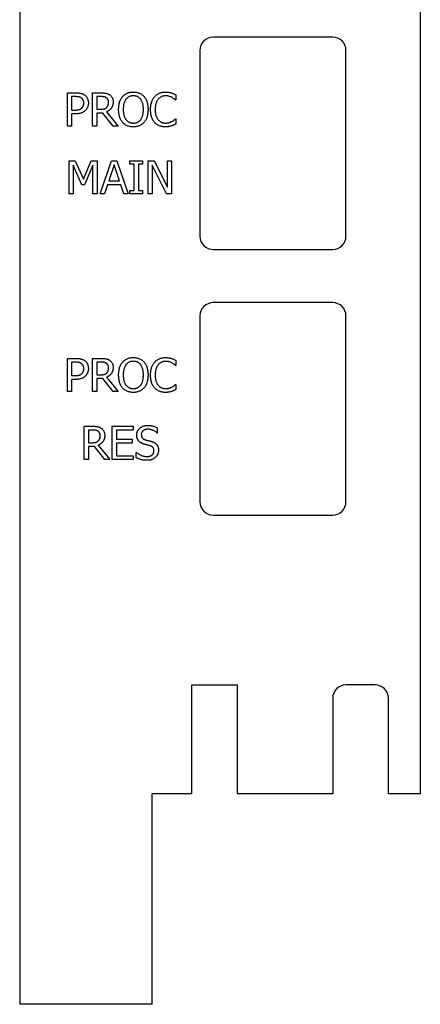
# Model space of a CAD drawing. Header units: millimetres. Extents: x -18 to 13, y -393 to -131.
# Tile 1 of 6: x -18 to 13, y -393 to -319. Entities that reach past the tile are written whole.
import ezdxf

# ---------------------------------------------------------------- set-up
doc = ezdxf.new("R2010")
doc.units = ezdxf.units.MM

msp = doc.modelspace()

# ---------------------------------------------------------------- linework, layer by layer
at = {"color": 7, "linetype": 'Continuous', "lineweight": 25}
for p, q in [((-17.508, -131.025), (-17.508, -393.075)), ((12.672, -146.875), (12.672, -377.225)), ((6.072, -320.225), (-2.928, -320.225)), ((-3.928, -321.225), (-3.928, -335.225)), ((7.072, -335.225), (7.072, -321.225)), ((-13.915, -324.425), (-13.286, -324.425)), ((-13.915, -326.925), (-13.915, -324.425)), ((-13.599, -324.71), (-13.599, -325.722)), ((-13.318, -324.71), (-13.599, -324.71)), ((-12.016, -324.425), (-11.377, -324.425)), ((-12.016, -326.925), (-12.016, -324.425)), ((-11.7, -324.71), (-11.7, -325.659)), ((-11.37, -324.71), (-11.7, -324.71)), ((-5.75, -324.569), (-5.75, -324.963)), ((-5.75, -324.963), (-5.777, -324.963)), ((-13.599, -325.722), (-13.368, -325.722)), ((-13.599, -326.007), (-13.599, -326.925)), ((-13.312, -326.007), (-13.599, -326.007)), ((-11.7, -325.659), (-11.407, -325.659)), ((-11.7, -325.944), (-11.7, -326.925)), ((-11.247, -325.944), (-11.7, -325.944)), ((-10.459, -326.925), (-11.247, -325.944)), ((-10.973, -325.85), (-10.086, -326.925)), ((-13.599, -326.925), (-13.915, -326.925)), ((-11.7, -326.925), (-12.016, -326.925)), ((-10.086, -326.925), (-10.459, -326.925)), ((-5.776, -326.387), (-5.75, -326.387)), ((-5.75, -326.387), (-5.75, -326.777)), ((-13.788, -329.539), (-13.331, -329.539)), ((-13.788, -332.039), (-13.788, -329.539)), ((-13.472, -329.883), (-13.472, -332.039)), ((-12.831, -331.343), (-13.472, -329.883)), ((-13.331, -329.539), (-12.711, -330.925)), ((-12.711, -330.925), (-12.113, -329.539)), ((-11.985, -329.883), (-12.631, -331.343)), ((-12.113, -329.539), (-11.668, -329.539)), ((-11.985, -332.039), (-11.985, -329.883)), ((-11.668, -329.539), (-11.668, -332.039)), ((-11.447, -332.039), (-10.594, -329.539)), ((-10.387, -329.841), (-10.79, -331.058)), ((-10.594, -329.539), (-10.179, -329.539)), ((-9.983, -331.058), (-10.387, -329.841)), ((-10.179, -329.539), (-9.326, -332.039)), ((-9.2, -329.539), (-8.25, -329.539)), ((-9.2, -329.792), (-9.2, -329.539)), ((-8.883, -329.792), (-9.2, -329.792)), ((-8.883, -331.786), (-8.883, -329.792)), ((-8.567, -329.792), (-8.567, -331.786)), ((-8.25, -329.792), (-8.567, -329.792)), ((-8.25, -329.539), (-8.25, -329.792)), ((-7.839, -329.539), (-7.365, -329.539)), ((-7.839, -332.039), (-7.839, -329.539)), ((-7.523, -329.883), (-7.523, -332.039)), ((-6.444, -332.039), (-7.523, -329.883)), ((-7.365, -329.539), (-6.383, -331.518)), ((-6.383, -331.518), (-6.383, -329.539)), ((-6.383, -329.539), (-6.067, -329.539)), ((-6.067, -329.539), (-6.067, -332.039)), ((-12.631, -331.343), (-12.831, -331.343)), ((-10.884, -331.343), (-11.112, -332.039)), ((-9.89, -331.343), (-10.884, -331.343)), ((-10.79, -331.058), (-9.983, -331.058)), ((-9.661, -332.039), (-9.89, -331.343)), ((-13.472, -332.039), (-13.788, -332.039)), ((-11.668, -332.039), (-11.985, -332.039)), ((-11.112, -332.039), (-11.447, -332.039)), ((-9.326, -332.039), (-9.661, -332.039)), ((-9.2, -331.786), (-8.883, -331.786)), ((-9.2, -332.039), (-9.2, -331.786)), ((-8.25, -332.039), (-9.2, -332.039)), ((-8.567, -331.786), (-8.25, -331.786)), ((-8.25, -331.786), (-8.25, -332.039)), ((-7.523, -332.039), (-7.839, -332.039)), ((-6.067, -332.039), (-6.444, -332.039)), ((-2.928, -336.225), (6.072, -336.225)), ((6.072, -340.225), (-2.928, -340.225)), ((-3.928, -341.225), (-3.928, -355.225)), ((7.072, -355.225), (7.072, -341.225)), ((-13.915, -344.425), (-13.286, -344.425)), ((-13.915, -346.925), (-13.915, -344.425)), ((-13.599, -344.71), (-13.599, -345.722)), ((-13.318, -344.71), (-13.599, -344.71)), ((-12.016, -344.425), (-11.377, -344.425)), ((-12.016, -346.925), (-12.016, -344.425)), ((-11.7, -344.71), (-11.7, -345.659)), ((-11.37, -344.71), (-11.7, -344.71)), ((-5.75, -344.569), (-5.75, -344.963)), ((-5.75, -344.963), (-5.777, -344.963)), ((-13.599, -345.722), (-13.368, -345.722)), ((-13.599, -346.007), (-13.599, -346.925)), ((-13.312, -346.007), (-13.599, -346.007)), ((-11.7, -345.659), (-11.407, -345.659)), ((-11.7, -345.944), (-11.7, -346.925)), ((-11.247, -345.944), (-11.7, -345.944)), ((-10.459, -346.925), (-11.247, -345.944)), ((-10.973, -345.85), (-10.086, -346.925)), ((-13.599, -346.925), (-13.915, -346.925)), ((-11.7, -346.925), (-12.016, -346.925)), ((-10.086, -346.925), (-10.459, -346.925)), ((-5.776, -346.387), (-5.75, -346.387)), ((-5.75, -346.387), (-5.75, -346.777)), ((-12.649, -349.539), (-12.01, -349.539)), ((-12.649, -352.039), (-12.649, -349.539)), ((-12.333, -349.824), (-12.333, -350.773)), ((-12.003, -349.824), (-12.333, -349.824)), ((-10.529, -349.539), (-8.947, -349.539)), ((-10.529, -352.039), (-10.529, -349.539)), ((-10.212, -349.824), (-10.212, -350.52)), ((-8.947, -349.824), (-10.212, -349.824)), ((-8.947, -349.539), (-8.947, -349.824)), ((-7.143, -349.64), (-7.143, -350.045)), ((-12.333, -350.773), (-12.04, -350.773)), ((-10.212, -350.52), (-9.042, -350.52)), ((-9.042, -350.52), (-9.042, -350.805)), ((-7.143, -350.045), (-7.167, -350.045)), ((-12.333, -351.058), (-12.333, -352.039)), ((-11.88, -351.058), (-12.333, -351.058)), ((-11.092, -352.039), (-11.88, -351.058)), ((-11.606, -350.964), (-10.719, -352.039)), ((-10.212, -350.805), (-10.212, -351.754)), ((-9.042, -350.805), (-10.212, -350.805)), ((-8.725, -351.501), (-8.702, -351.501)), ((-8.725, -351.91), (-8.725, -351.501)), ((-12.333, -352.039), (-12.649, -352.039)), ((-10.719, -352.039), (-11.092, -352.039)), ((-8.947, -352.039), (-10.529, -352.039)), ((-10.212, -351.754), (-8.947, -351.754)), ((-8.947, -351.754), (-8.947, -352.039)), ((-2.928, -356.225), (6.072, -356.225)), ((-4.528, -369.025), (-1.128, -369.025)), ((-4.528, -377.225), (-4.528, -369.025)), ((-1.128, -369.025), (-1.128, -377.225)), ((9.272, -369.025), (7.072, -369.025)), ((6.072, -370.025), (6.072, -377.225)), ((10.272, -377.225), (10.272, -370.025)), ((-4.528, -377.225), (-7.528, -377.225)), ((-7.528, -393.075), (-7.528, -377.225)), ((6.072, -377.225), (-1.128, -377.225)), ((12.672, -377.225), (10.272, -377.225)), ((-7.528, -393.075), (-17.508, -393.075))]:
    msp.add_line(p, q, dxfattribs=at)
for centre, start, end in [((-2.928, -321.225), 90, 180), ((6.072, -321.225), 0, 90), ((-2.928, -335.225), 180, 270), ((6.072, -335.225), 270, 0), ((-2.928, -341.225), 90, 180), ((6.072, -341.225), 360, 90), ((-2.928, -355.225), 180, 270), ((6.072, -355.225), 270, 360), ((7.072, -370.025), 90, 180), ((9.272, -370.025), 0, 90)]:
    msp.add_arc(centre, 1, start, end, dxfattribs=at)
for points, knots in [([(-12.864, -324.807), (-12.878, -324.798), (-12.906, -324.781), (-12.952, -324.761), (-13, -324.743), (-13.052, -324.731), (-13.11, -324.721), (-13.173, -324.714), (-13.243, -324.711), (-13.292, -324.71), (-13.318, -324.71)], [0, 0, 0, 0, 0.102754, 0.208628, 0.317023, 0.430726, 0.553246, 0.688595, 0.838093, 1, 1, 1, 1]), ([(-13.286, -324.425), (-13.25, -324.425), (-13.181, -324.426), (-13.082, -324.433), (-12.991, -324.444), (-12.908, -324.46), (-12.831, -324.483), (-12.759, -324.51), (-12.692, -324.543), (-12.651, -324.569), (-12.631, -324.583)], [0, 0, 0, 0, 0.156877, 0.30178, 0.435083, 0.558115, 0.673177, 0.784585, 0.893511, 1, 1, 1, 1]), ([(-12.681, -325.193), (-12.681, -325.172), (-12.682, -325.131), (-12.691, -325.071), (-12.705, -325.016), (-12.725, -324.965), (-12.751, -324.918), (-12.783, -324.876), (-12.82, -324.838), (-12.849, -324.817), (-12.864, -324.807)], [0, 0, 0, 0, 0.142818, 0.275759, 0.403707, 0.524875, 0.642711, 0.760381, 0.877682, 1, 1, 1, 1]), ([(-12.631, -324.583), (-12.608, -324.599), (-12.564, -324.632), (-12.505, -324.691), (-12.454, -324.756), (-12.41, -324.827), (-12.375, -324.906), (-12.35, -324.992), (-12.335, -325.086), (-12.334, -325.152), (-12.333, -325.185)], [0, 0, 0, 0, 0.119532, 0.236631, 0.35351, 0.471833, 0.593612, 0.720513, 0.855367, 1, 1, 1, 1]), ([(-11.377, -324.425), (-11.343, -324.425), (-11.278, -324.426), (-11.184, -324.43), (-11.099, -324.437), (-11.022, -324.447), (-10.949, -324.463), (-10.879, -324.487), (-10.811, -324.518), (-10.769, -324.545), (-10.747, -324.559)], [0, 0, 0, 0, 0.156253, 0.299065, 0.429377, 0.546687, 0.658024, 0.769729, 0.882856, 1, 1, 1, 1]), ([(-10.972, -324.796), (-10.984, -324.788), (-11.008, -324.773), (-11.048, -324.755), (-11.091, -324.739), (-11.137, -324.728), (-11.188, -324.72), (-11.244, -324.714), (-11.305, -324.71), (-11.348, -324.71), (-11.37, -324.71)], [0, 0, 0, 0, 0.102882, 0.208213, 0.317457, 0.430782, 0.553176, 0.688971, 0.837461, 1, 1, 1, 1]), ([(-10.814, -325.131), (-10.814, -325.113), (-10.815, -325.078), (-10.823, -325.027), (-10.834, -324.98), (-10.851, -324.935), (-10.873, -324.894), (-10.901, -324.858), (-10.933, -324.823), (-10.959, -324.805), (-10.972, -324.796)], [0, 0, 0, 0, 0.138323, 0.270224, 0.395586, 0.518674, 0.637733, 0.756462, 0.875892, 1, 1, 1, 1]), ([(-10.747, -324.559), (-10.726, -324.574), (-10.684, -324.603), (-10.63, -324.655), (-10.581, -324.713), (-10.539, -324.777), (-10.506, -324.849), (-10.482, -324.929), (-10.468, -325.017), (-10.467, -325.078), (-10.466, -325.109)], [0, 0, 0, 0, 0.11866, 0.234396, 0.351079, 0.468355, 0.589781, 0.71676, 0.853011, 1, 1, 1, 1]), ([(-10.054, -325.676), (-10.053, -325.625), (-10.051, -325.525), (-10.037, -325.379), (-10.013, -325.244), (-9.979, -325.118), (-9.935, -325.001), (-9.883, -324.894), (-9.824, -324.794), (-9.777, -324.734), (-9.753, -324.704)], [0, 0, 0, 0, 0.148581, 0.288723, 0.420826, 0.545646, 0.664473, 0.779645, 0.890906, 1, 1, 1, 1]), ([(-9.753, -324.704), (-9.728, -324.677), (-9.679, -324.624), (-9.595, -324.555), (-9.503, -324.496), (-9.404, -324.446), (-9.299, -324.409), (-9.187, -324.381), (-9.069, -324.365), (-8.989, -324.363), (-8.948, -324.362)], [0, 0, 0, 0, 0.121136, 0.240463, 0.360842, 0.482477, 0.606425, 0.732651, 0.863601, 1, 1, 1, 1]), ([(-8.946, -324.647), (-8.975, -324.647), (-9.032, -324.649), (-9.115, -324.661), (-9.191, -324.681), (-9.263, -324.709), (-9.329, -324.745), (-9.391, -324.791), (-9.45, -324.845), (-9.484, -324.887), (-9.501, -324.909)], [0, 0, 0, 0, 0.137899, 0.267707, 0.391044, 0.50918, 0.626598, 0.746717, 0.870473, 1, 1, 1, 1]), ([(-8.948, -324.362), (-8.906, -324.363), (-8.825, -324.365), (-8.706, -324.382), (-8.593, -324.41), (-8.487, -324.449), (-8.388, -324.499), (-8.297, -324.558), (-8.213, -324.625), (-8.164, -324.678), (-8.14, -324.704)], [0, 0, 0, 0, 0.137832, 0.269745, 0.397636, 0.522287, 0.643984, 0.763723, 0.881755, 1, 1, 1, 1]), ([(-8.392, -324.909), (-8.409, -324.888), (-8.442, -324.846), (-8.5, -324.793), (-8.563, -324.748), (-8.63, -324.71), (-8.703, -324.681), (-8.78, -324.661), (-8.861, -324.649), (-8.917, -324.647), (-8.946, -324.647)], [0, 0, 0, 0, 0.126228, 0.249356, 0.370101, 0.490756, 0.612801, 0.737356, 0.866234, 1, 1, 1, 1]), ([(-8.14, -324.704), (-8.117, -324.733), (-8.07, -324.792), (-8.011, -324.89), (-7.959, -324.999), (-7.916, -325.117), (-7.881, -325.244), (-7.857, -325.38), (-7.842, -325.525), (-7.84, -325.625), (-7.839, -325.676)], [0, 0, 0, 0, 0.106625, 0.217075, 0.332043, 0.452823, 0.579607, 0.712649, 0.852368, 1, 1, 1, 1]), ([(-7.649, -325.677), (-7.648, -325.626), (-7.647, -325.526), (-7.632, -325.382), (-7.607, -325.248), (-7.572, -325.123), (-7.527, -325.008), (-7.473, -324.901), (-7.41, -324.801), (-7.361, -324.741), (-7.337, -324.711)], [0, 0, 0, 0, 0.148595, 0.287852, 0.418651, 0.542363, 0.660375, 0.775332, 0.888109, 1, 1, 1, 1]), ([(-7.337, -324.711), (-7.311, -324.683), (-7.261, -324.629), (-7.174, -324.559), (-7.082, -324.499), (-6.982, -324.449), (-6.876, -324.409), (-6.764, -324.382), (-6.645, -324.365), (-6.565, -324.363), (-6.523, -324.362)], [0, 0, 0, 0, 0.122477, 0.243614, 0.363711, 0.485462, 0.608419, 0.734438, 0.86456, 1, 1, 1, 1]), ([(-6.526, -324.647), (-6.552, -324.647), (-6.604, -324.648), (-6.681, -324.662), (-6.756, -324.683), (-6.828, -324.712), (-6.897, -324.75), (-6.963, -324.795), (-7.024, -324.848), (-7.06, -324.889), (-7.078, -324.91)], [0, 0, 0, 0, 0.124461, 0.247331, 0.369109, 0.492217, 0.616754, 0.741454, 0.869421, 1, 1, 1, 1]), ([(-6.057, -324.761), (-6.09, -324.745), (-6.158, -324.713), (-6.248, -324.682), (-6.325, -324.664), (-6.388, -324.653), (-6.455, -324.648), (-6.502, -324.647), (-6.526, -324.647)], [0, 0, 0, 0, 0.225336, 0.460339, 0.583458, 0.714139, 0.852741, 1, 1, 1, 1]), ([(-6.523, -324.362), (-6.483, -324.362), (-6.403, -324.364), (-6.289, -324.378), (-6.183, -324.398), (-6.116, -324.417), (-6.083, -324.426)], [0, 0, 0, 0, 0.273856, 0.531544, 0.773178, 1, 1, 1, 1]), ([(-6.083, -324.426), (-6.056, -324.435), (-6, -324.453), (-5.917, -324.487), (-5.833, -324.526), (-5.778, -324.555), (-5.75, -324.569)], [0, 0, 0, 0, 0.23742, 0.487411, 0.742838, 1, 1, 1, 1]), ([(-5.777, -324.963), (-5.785, -324.956), (-5.802, -324.942), (-5.829, -324.92), (-5.858, -324.895), (-5.903, -324.859), (-5.969, -324.811), (-6.027, -324.779), (-6.057, -324.761)], [0, 0, 0, 0, 0.090163, 0.19056, 0.302112, 0.423011, 0.693315, 1, 1, 1, 1]), ([(-12.825, -325.571), (-12.813, -325.558), (-12.789, -325.533), (-12.76, -325.492), (-12.734, -325.449), (-12.714, -325.404), (-12.699, -325.356), (-12.688, -325.306), (-12.682, -325.251), (-12.681, -325.213), (-12.681, -325.193)], [0, 0, 0, 0, 0.126313, 0.248106, 0.367008, 0.48413, 0.602603, 0.726691, 0.859594, 1, 1, 1, 1]), ([(-12.333, -325.185), (-12.333, -325.213), (-12.334, -325.266), (-12.346, -325.346), (-12.364, -325.423), (-12.39, -325.497), (-12.422, -325.567), (-12.461, -325.632), (-12.504, -325.693), (-12.538, -325.728), (-12.555, -325.746)], [0, 0, 0, 0, 0.131192, 0.260382, 0.387742, 0.514624, 0.640166, 0.761611, 0.881187, 1, 1, 1, 1]), ([(-11.407, -325.659), (-11.384, -325.659), (-11.339, -325.659), (-11.272, -325.653), (-11.21, -325.646), (-11.151, -325.635), (-11.095, -325.62), (-11.044, -325.597), (-10.996, -325.567), (-10.969, -325.542), (-10.955, -325.529)], [0, 0, 0, 0, 0.144393, 0.280946, 0.412, 0.535901, 0.654174, 0.769667, 0.883842, 1, 1, 1, 1]), ([(-10.466, -325.109), (-10.466, -325.132), (-10.467, -325.177), (-10.473, -325.242), (-10.484, -325.304), (-10.499, -325.364), (-10.518, -325.421), (-10.541, -325.475), (-10.569, -325.526), (-10.601, -325.574), (-10.637, -325.619), (-10.676, -325.661), (-10.718, -325.7), (-10.763, -325.737), (-10.811, -325.77), (-10.862, -325.8), (-10.916, -325.827), (-10.954, -325.842), (-10.973, -325.85)], [0, 0, 0, 0, 0.070991, 0.138683, 0.204453, 0.268556, 0.330511, 0.391549, 0.451834, 0.511875, 0.571544, 0.630865, 0.690535, 0.750524, 0.811144, 0.872699, 0.935249, 1, 1, 1, 1]), ([(-10.955, -325.529), (-10.943, -325.517), (-10.92, -325.493), (-10.891, -325.452), (-10.867, -325.408), (-10.847, -325.36), (-10.832, -325.308), (-10.821, -325.253), (-10.815, -325.193), (-10.814, -325.152), (-10.814, -325.131)], [0, 0, 0, 0, 0.115847, 0.230679, 0.346168, 0.464389, 0.586337, 0.716085, 0.853291, 1, 1, 1, 1]), ([(-9.501, -324.909), (-9.517, -324.931), (-9.55, -324.978), (-9.591, -325.055), (-9.626, -325.141), (-9.655, -325.235), (-9.678, -325.336), (-9.694, -325.444), (-9.704, -325.558), (-9.705, -325.636), (-9.706, -325.676)], [0, 0, 0, 0, 0.102735, 0.210923, 0.324848, 0.446654, 0.574824, 0.709815, 0.851163, 1, 1, 1, 1]), ([(-8.187, -325.676), (-8.188, -325.635), (-8.189, -325.556), (-8.199, -325.44), (-8.216, -325.332), (-8.239, -325.231), (-8.268, -325.139), (-8.304, -325.054), (-8.343, -324.977), (-8.376, -324.931), (-8.392, -324.909)], [0, 0, 0, 0, 0.151885, 0.294441, 0.430118, 0.557682, 0.678494, 0.791279, 0.89863, 1, 1, 1, 1]), ([(-7.078, -324.91), (-7.095, -324.933), (-7.13, -324.979), (-7.174, -325.057), (-7.212, -325.144), (-7.244, -325.238), (-7.27, -325.339), (-7.288, -325.447), (-7.299, -325.561), (-7.301, -325.639), (-7.301, -325.679)], [0, 0, 0, 0, 0.104613, 0.213451, 0.328758, 0.450448, 0.578611, 0.712608, 0.852682, 1, 1, 1, 1]), ([(-13.368, -325.722), (-13.335, -325.722), (-13.273, -325.722), (-13.185, -325.715), (-13.106, -325.705), (-13.037, -325.691), (-12.975, -325.671), (-12.919, -325.645), (-12.868, -325.612), (-12.839, -325.585), (-12.825, -325.571)], [0, 0, 0, 0, 0.169113, 0.321518, 0.457625, 0.578042, 0.68849, 0.793527, 0.897738, 1, 1, 1, 1]), ([(-12.555, -325.746), (-12.577, -325.767), (-12.621, -325.809), (-12.697, -325.86), (-12.777, -325.906), (-12.864, -325.943), (-12.96, -325.973), (-13.067, -325.993), (-13.186, -326.005), (-13.269, -326.007), (-13.312, -326.007)], [0, 0, 0, 0, 0.111042, 0.221863, 0.332953, 0.446532, 0.566612, 0.6982, 0.842547, 1, 1, 1, 1]), ([(-9.755, -326.645), (-9.779, -326.616), (-9.826, -326.557), (-9.885, -326.457), (-9.937, -326.349), (-9.979, -326.23), (-10.013, -326.103), (-10.037, -325.968), (-10.051, -325.824), (-10.053, -325.726), (-10.054, -325.676)], [0, 0, 0, 0, 0.107992, 0.219023, 0.33486, 0.456221, 0.583364, 0.715417, 0.854194, 1, 1, 1, 1]), ([(-9.706, -325.676), (-9.705, -325.716), (-9.704, -325.795), (-9.695, -325.909), (-9.678, -326.015), (-9.657, -326.115), (-9.627, -326.207), (-9.592, -326.292), (-9.55, -326.369), (-9.501, -326.439), (-9.447, -326.501), (-9.389, -326.556), (-9.326, -326.601), (-9.258, -326.639), (-9.187, -326.668), (-9.11, -326.689), (-9.029, -326.701), (-8.974, -326.703), (-8.946, -326.703)], [0, 0, 0, 0, 0.08406, 0.162868, 0.237468, 0.30811, 0.374707, 0.43834, 0.499268, 0.558159, 0.615039, 0.669881, 0.723665, 0.77663, 0.830319, 0.884733, 0.941289, 1, 1, 1, 1]), ([(-8.946, -326.703), (-8.917, -326.703), (-8.862, -326.701), (-8.782, -326.689), (-8.705, -326.668), (-8.634, -326.638), (-8.566, -326.602), (-8.503, -326.555), (-8.445, -326.501), (-8.391, -326.439), (-8.343, -326.369), (-8.301, -326.292), (-8.266, -326.207), (-8.236, -326.115), (-8.215, -326.015), (-8.198, -325.909), (-8.189, -325.795), (-8.188, -325.716), (-8.187, -325.676)], [0, 0, 0, 0, 0.058766, 0.115036, 0.169501, 0.222922, 0.276237, 0.329793, 0.384938, 0.441646, 0.500397, 0.561383, 0.624943, 0.691601, 0.762309, 0.83698, 0.915861, 1, 1, 1, 1]), ([(-7.839, -325.676), (-7.84, -325.726), (-7.842, -325.823), (-7.856, -325.966), (-7.88, -326.101), (-7.914, -326.229), (-7.957, -326.348), (-8.009, -326.457), (-8.069, -326.556), (-8.117, -326.615), (-8.14, -326.645)], [0, 0, 0, 0, 0.144727, 0.282436, 0.414845, 0.541756, 0.663625, 0.779999, 0.891431, 1, 1, 1, 1]), ([(-7.335, -326.657), (-7.359, -326.628), (-7.409, -326.57), (-7.47, -326.47), (-7.524, -326.362), (-7.569, -326.243), (-7.605, -326.115), (-7.63, -325.977), (-7.647, -325.83), (-7.648, -325.729), (-7.649, -325.677)], [0, 0, 0, 0, 0.10704, 0.217189, 0.332263, 0.453004, 0.579586, 0.712165, 0.852217, 1, 1, 1, 1]), ([(-7.301, -325.679), (-7.3, -325.722), (-7.299, -325.803), (-7.288, -325.92), (-7.268, -326.029), (-7.241, -326.129), (-7.207, -326.22), (-7.167, -326.303), (-7.123, -326.38), (-7.087, -326.426), (-7.07, -326.449)], [0, 0, 0, 0, 0.153931, 0.297597, 0.431917, 0.557068, 0.675423, 0.787692, 0.895618, 1, 1, 1, 1]), ([(-8.948, -326.988), (-8.989, -326.987), (-9.07, -326.985), (-9.188, -326.968), (-9.3, -326.942), (-9.405, -326.904), (-9.504, -326.855), (-9.596, -326.796), (-9.681, -326.726), (-9.73, -326.672), (-9.755, -326.645)], [0, 0, 0, 0, 0.136485, 0.267534, 0.393737, 0.516754, 0.637738, 0.757253, 0.877715, 1, 1, 1, 1]), ([(-8.14, -326.645), (-8.166, -326.673), (-8.217, -326.728), (-8.304, -326.799), (-8.397, -326.859), (-8.497, -326.906), (-8.602, -326.943), (-8.713, -326.97), (-8.829, -326.985), (-8.908, -326.987), (-8.948, -326.988)], [0, 0, 0, 0, 0.126173, 0.249057, 0.370288, 0.49133, 0.613844, 0.739032, 0.86728, 1, 1, 1, 1]), ([(-6.528, -326.988), (-6.568, -326.987), (-6.647, -326.985), (-6.763, -326.97), (-6.874, -326.943), (-6.98, -326.907), (-7.08, -326.86), (-7.173, -326.803), (-7.259, -326.736), (-7.31, -326.683), (-7.335, -326.657)], [0, 0, 0, 0, 0.13379, 0.263617, 0.389687, 0.513708, 0.635753, 0.756498, 0.8771, 1, 1, 1, 1]), ([(-7.07, -326.449), (-7.052, -326.469), (-7.017, -326.509), (-6.957, -326.561), (-6.894, -326.605), (-6.825, -326.64), (-6.753, -326.669), (-6.679, -326.689), (-6.603, -326.701), (-6.552, -326.703), (-6.526, -326.703)], [0, 0, 0, 0, 0.129645, 0.25551, 0.380325, 0.504288, 0.628368, 0.750676, 0.874802, 1, 1, 1, 1]), ([(-6.083, -326.917), (-6.118, -326.928), (-6.185, -326.948), (-6.269, -326.968), (-6.338, -326.979), (-6.395, -326.985), (-6.459, -326.988), (-6.504, -326.988), (-6.528, -326.988)], [0, 0, 0, 0, 0.24218, 0.461718, 0.574431, 0.700657, 0.842782, 1, 1, 1, 1]), ([(-6.526, -326.703), (-6.502, -326.703), (-6.456, -326.702), (-6.387, -326.696), (-6.322, -326.685), (-6.259, -326.67), (-6.2, -326.651), (-6.144, -326.631), (-6.09, -326.609), (-6.057, -326.591), (-6.041, -326.582)], [0, 0, 0, 0, 0.140023, 0.275695, 0.406678, 0.534635, 0.657547, 0.776127, 0.890126, 1, 1, 1, 1]), ([(-5.75, -326.777), (-5.777, -326.789), (-5.829, -326.813), (-5.893, -326.844), (-5.945, -326.867), (-5.988, -326.885), (-6.034, -326.902), (-6.066, -326.912), (-6.083, -326.917)], [0, 0, 0, 0, 0.244119, 0.474115, 0.591024, 0.717992, 0.8534, 1, 1, 1, 1]), ([(-6.041, -326.582), (-6.012, -326.566), (-5.956, -326.534), (-5.894, -326.489), (-5.85, -326.453), (-5.822, -326.43), (-5.798, -326.408), (-5.783, -326.394), (-5.776, -326.387)], [0, 0, 0, 0, 0.30359, 0.578317, 0.701815, 0.813417, 0.912046, 1, 1, 1, 1]), ([(-12.864, -344.807), (-12.878, -344.798), (-12.906, -344.781), (-12.952, -344.761), (-13, -344.743), (-13.052, -344.731), (-13.11, -344.721), (-13.173, -344.714), (-13.243, -344.711), (-13.292, -344.71), (-13.318, -344.71)], [0, 0, 0, 0, 0.102754, 0.208628, 0.317023, 0.430726, 0.553246, 0.688595, 0.838093, 1, 1, 1, 1]), ([(-13.286, -344.425), (-13.25, -344.425), (-13.181, -344.426), (-13.082, -344.433), (-12.991, -344.444), (-12.908, -344.46), (-12.831, -344.483), (-12.759, -344.51), (-12.692, -344.543), (-12.651, -344.569), (-12.631, -344.583)], [0, 0, 0, 0, 0.156877, 0.30178, 0.435083, 0.558115, 0.673177, 0.784585, 0.893511, 1, 1, 1, 1]), ([(-12.681, -345.193), (-12.681, -345.172), (-12.682, -345.131), (-12.691, -345.071), (-12.705, -345.016), (-12.725, -344.965), (-12.751, -344.918), (-12.783, -344.876), (-12.82, -344.838), (-12.849, -344.817), (-12.864, -344.807)], [0, 0, 0, 0, 0.142818, 0.275759, 0.403707, 0.524875, 0.642711, 0.760381, 0.877682, 1, 1, 1, 1]), ([(-12.631, -344.583), (-12.608, -344.599), (-12.564, -344.632), (-12.505, -344.691), (-12.454, -344.756), (-12.41, -344.827), (-12.375, -344.906), (-12.35, -344.992), (-12.335, -345.086), (-12.334, -345.152), (-12.333, -345.185)], [0, 0, 0, 0, 0.119532, 0.236631, 0.35351, 0.471833, 0.593612, 0.720513, 0.855367, 1, 1, 1, 1]), ([(-11.377, -344.425), (-11.343, -344.425), (-11.278, -344.426), (-11.184, -344.43), (-11.099, -344.437), (-11.022, -344.447), (-10.949, -344.463), (-10.879, -344.487), (-10.811, -344.518), (-10.769, -344.545), (-10.747, -344.559)], [0, 0, 0, 0, 0.156253, 0.299065, 0.429377, 0.546687, 0.658024, 0.769729, 0.882856, 1, 1, 1, 1]), ([(-10.972, -344.796), (-10.984, -344.788), (-11.008, -344.773), (-11.048, -344.755), (-11.091, -344.739), (-11.137, -344.728), (-11.188, -344.72), (-11.244, -344.714), (-11.305, -344.71), (-11.348, -344.71), (-11.37, -344.71)], [0, 0, 0, 0, 0.102882, 0.208213, 0.317457, 0.430782, 0.553176, 0.688971, 0.837461, 1, 1, 1, 1]), ([(-10.814, -345.131), (-10.814, -345.113), (-10.815, -345.078), (-10.823, -345.027), (-10.834, -344.98), (-10.851, -344.935), (-10.873, -344.894), (-10.901, -344.858), (-10.933, -344.823), (-10.959, -344.805), (-10.972, -344.796)], [0, 0, 0, 0, 0.138323, 0.270224, 0.395586, 0.518674, 0.637733, 0.756462, 0.875892, 1, 1, 1, 1]), ([(-10.747, -344.559), (-10.726, -344.574), (-10.684, -344.603), (-10.63, -344.655), (-10.581, -344.713), (-10.539, -344.777), (-10.506, -344.849), (-10.482, -344.929), (-10.468, -345.017), (-10.467, -345.078), (-10.466, -345.109)], [0, 0, 0, 0, 0.11866, 0.234396, 0.351079, 0.468355, 0.589781, 0.71676, 0.853011, 1, 1, 1, 1]), ([(-10.054, -345.676), (-10.053, -345.625), (-10.051, -345.525), (-10.037, -345.379), (-10.013, -345.244), (-9.979, -345.118), (-9.935, -345.001), (-9.883, -344.894), (-9.824, -344.794), (-9.777, -344.734), (-9.753, -344.704)], [0, 0, 0, 0, 0.148581, 0.288723, 0.420826, 0.545646, 0.664473, 0.779645, 0.890906, 1, 1, 1, 1]), ([(-9.753, -344.704), (-9.728, -344.677), (-9.679, -344.624), (-9.595, -344.555), (-9.503, -344.496), (-9.404, -344.446), (-9.299, -344.409), (-9.187, -344.381), (-9.069, -344.365), (-8.989, -344.363), (-8.948, -344.362)], [0, 0, 0, 0, 0.121136, 0.240463, 0.360842, 0.482477, 0.606425, 0.732651, 0.863601, 1, 1, 1, 1]), ([(-8.946, -344.647), (-8.975, -344.647), (-9.032, -344.649), (-9.115, -344.661), (-9.191, -344.681), (-9.263, -344.709), (-9.329, -344.745), (-9.391, -344.791), (-9.45, -344.845), (-9.484, -344.887), (-9.501, -344.909)], [0, 0, 0, 0, 0.137899, 0.267707, 0.391044, 0.50918, 0.626598, 0.746717, 0.870473, 1, 1, 1, 1]), ([(-8.948, -344.362), (-8.906, -344.363), (-8.825, -344.365), (-8.706, -344.382), (-8.593, -344.41), (-8.487, -344.449), (-8.388, -344.499), (-8.297, -344.558), (-8.213, -344.625), (-8.164, -344.678), (-8.14, -344.704)], [0, 0, 0, 0, 0.137832, 0.269745, 0.397636, 0.522287, 0.643984, 0.763723, 0.881755, 1, 1, 1, 1]), ([(-8.392, -344.909), (-8.409, -344.888), (-8.442, -344.846), (-8.5, -344.793), (-8.563, -344.748), (-8.63, -344.71), (-8.703, -344.681), (-8.78, -344.661), (-8.861, -344.649), (-8.917, -344.647), (-8.946, -344.647)], [0, 0, 0, 0, 0.126228, 0.249356, 0.370101, 0.490756, 0.612801, 0.737356, 0.866234, 1, 1, 1, 1]), ([(-8.14, -344.704), (-8.117, -344.733), (-8.07, -344.792), (-8.011, -344.89), (-7.959, -344.999), (-7.916, -345.117), (-7.881, -345.244), (-7.857, -345.38), (-7.842, -345.525), (-7.84, -345.625), (-7.839, -345.676)], [0, 0, 0, 0, 0.106625, 0.217075, 0.332043, 0.452823, 0.579607, 0.712649, 0.852368, 1, 1, 1, 1]), ([(-7.649, -345.677), (-7.648, -345.626), (-7.647, -345.526), (-7.632, -345.382), (-7.607, -345.248), (-7.572, -345.123), (-7.527, -345.008), (-7.473, -344.901), (-7.41, -344.801), (-7.361, -344.741), (-7.337, -344.711)], [0, 0, 0, 0, 0.148595, 0.287852, 0.418651, 0.542363, 0.660375, 0.775332, 0.888109, 1, 1, 1, 1]), ([(-7.337, -344.711), (-7.311, -344.683), (-7.261, -344.629), (-7.174, -344.559), (-7.082, -344.499), (-6.982, -344.449), (-6.876, -344.409), (-6.764, -344.382), (-6.645, -344.365), (-6.565, -344.363), (-6.523, -344.362)], [0, 0, 0, 0, 0.122477, 0.243614, 0.363711, 0.485462, 0.608419, 0.734438, 0.86456, 1, 1, 1, 1]), ([(-6.526, -344.647), (-6.552, -344.647), (-6.604, -344.648), (-6.681, -344.662), (-6.756, -344.683), (-6.828, -344.712), (-6.897, -344.75), (-6.963, -344.795), (-7.024, -344.848), (-7.06, -344.889), (-7.078, -344.91)], [0, 0, 0, 0, 0.124461, 0.247331, 0.369109, 0.492217, 0.616754, 0.741454, 0.869421, 1, 1, 1, 1]), ([(-6.057, -344.761), (-6.09, -344.745), (-6.158, -344.713), (-6.248, -344.682), (-6.325, -344.664), (-6.388, -344.653), (-6.455, -344.648), (-6.502, -344.647), (-6.526, -344.647)], [0, 0, 0, 0, 0.225336, 0.460339, 0.583458, 0.714139, 0.852741, 1, 1, 1, 1]), ([(-6.523, -344.362), (-6.483, -344.362), (-6.403, -344.364), (-6.289, -344.378), (-6.183, -344.398), (-6.116, -344.417), (-6.083, -344.426)], [0, 0, 0, 0, 0.273856, 0.531544, 0.773178, 1, 1, 1, 1]), ([(-6.083, -344.426), (-6.056, -344.435), (-6, -344.453), (-5.917, -344.487), (-5.833, -344.526), (-5.778, -344.555), (-5.75, -344.569)], [0, 0, 0, 0, 0.23742, 0.487411, 0.742838, 1, 1, 1, 1]), ([(-5.777, -344.963), (-5.785, -344.956), (-5.802, -344.942), (-5.829, -344.92), (-5.858, -344.895), (-5.903, -344.859), (-5.969, -344.811), (-6.027, -344.779), (-6.057, -344.761)], [0, 0, 0, 0, 0.090163, 0.19056, 0.302112, 0.423011, 0.693315, 1, 1, 1, 1]), ([(-13.368, -345.722), (-13.335, -345.722), (-13.273, -345.722), (-13.185, -345.715), (-13.106, -345.705), (-13.037, -345.691), (-12.975, -345.671), (-12.919, -345.645), (-12.868, -345.612), (-12.839, -345.585), (-12.825, -345.571)], [0, 0, 0, 0, 0.169113, 0.321518, 0.457625, 0.578042, 0.68849, 0.793527, 0.897738, 1, 1, 1, 1]), ([(-12.825, -345.571), (-12.813, -345.558), (-12.789, -345.533), (-12.76, -345.492), (-12.734, -345.449), (-12.714, -345.404), (-12.699, -345.356), (-12.688, -345.306), (-12.682, -345.251), (-12.681, -345.213), (-12.681, -345.193)], [0, 0, 0, 0, 0.126313, 0.248106, 0.367008, 0.48413, 0.602603, 0.726691, 0.859594, 1, 1, 1, 1]), ([(-12.333, -345.185), (-12.333, -345.213), (-12.334, -345.266), (-12.346, -345.346), (-12.364, -345.423), (-12.39, -345.497), (-12.422, -345.567), (-12.461, -345.632), (-12.504, -345.693), (-12.538, -345.728), (-12.555, -345.746)], [0, 0, 0, 0, 0.131192, 0.260382, 0.387742, 0.514624, 0.640166, 0.761611, 0.881187, 1, 1, 1, 1]), ([(-11.407, -345.659), (-11.384, -345.659), (-11.339, -345.659), (-11.272, -345.653), (-11.21, -345.646), (-11.151, -345.635), (-11.095, -345.62), (-11.044, -345.597), (-10.996, -345.567), (-10.969, -345.542), (-10.955, -345.529)], [0, 0, 0, 0, 0.144393, 0.280946, 0.412, 0.535901, 0.654174, 0.769667, 0.883842, 1, 1, 1, 1]), ([(-10.466, -345.109), (-10.466, -345.132), (-10.467, -345.177), (-10.473, -345.242), (-10.484, -345.304), (-10.499, -345.364), (-10.518, -345.421), (-10.541, -345.475), (-10.569, -345.526), (-10.601, -345.574), (-10.637, -345.619), (-10.676, -345.661), (-10.718, -345.7), (-10.763, -345.737), (-10.811, -345.77), (-10.862, -345.8), (-10.916, -345.827), (-10.954, -345.842), (-10.973, -345.85)], [0, 0, 0, 0, 0.070991, 0.138683, 0.204453, 0.268556, 0.330511, 0.391549, 0.451834, 0.511875, 0.571544, 0.630865, 0.690535, 0.750524, 0.811144, 0.872699, 0.935249, 1, 1, 1, 1]), ([(-10.955, -345.529), (-10.943, -345.517), (-10.92, -345.493), (-10.891, -345.452), (-10.867, -345.408), (-10.847, -345.36), (-10.832, -345.308), (-10.821, -345.253), (-10.815, -345.193), (-10.814, -345.152), (-10.814, -345.131)], [0, 0, 0, 0, 0.115847, 0.230679, 0.346168, 0.464389, 0.586337, 0.716085, 0.853291, 1, 1, 1, 1]), ([(-9.501, -344.909), (-9.517, -344.931), (-9.55, -344.978), (-9.591, -345.055), (-9.626, -345.141), (-9.655, -345.235), (-9.678, -345.336), (-9.694, -345.444), (-9.704, -345.558), (-9.705, -345.636), (-9.706, -345.676)], [0, 0, 0, 0, 0.102735, 0.210923, 0.324848, 0.446654, 0.574824, 0.709815, 0.851163, 1, 1, 1, 1]), ([(-8.187, -345.676), (-8.188, -345.635), (-8.189, -345.556), (-8.199, -345.44), (-8.216, -345.332), (-8.239, -345.231), (-8.268, -345.139), (-8.304, -345.054), (-8.343, -344.977), (-8.376, -344.931), (-8.392, -344.909)], [0, 0, 0, 0, 0.151885, 0.294441, 0.430118, 0.557682, 0.678494, 0.791279, 0.89863, 1, 1, 1, 1]), ([(-7.078, -344.91), (-7.095, -344.933), (-7.13, -344.979), (-7.174, -345.057), (-7.212, -345.144), (-7.244, -345.238), (-7.27, -345.339), (-7.288, -345.447), (-7.299, -345.561), (-7.301, -345.639), (-7.301, -345.679)], [0, 0, 0, 0, 0.104613, 0.213451, 0.328758, 0.450448, 0.578611, 0.712608, 0.852682, 1, 1, 1, 1]), ([(-12.555, -345.746), (-12.577, -345.767), (-12.621, -345.809), (-12.697, -345.86), (-12.777, -345.906), (-12.864, -345.943), (-12.96, -345.973), (-13.067, -345.993), (-13.186, -346.005), (-13.269, -346.007), (-13.312, -346.007)], [0, 0, 0, 0, 0.111042, 0.221863, 0.332953, 0.446532, 0.566612, 0.6982, 0.842547, 1, 1, 1, 1]), ([(-9.755, -346.645), (-9.779, -346.616), (-9.826, -346.557), (-9.885, -346.457), (-9.937, -346.349), (-9.979, -346.23), (-10.013, -346.103), (-10.037, -345.968), (-10.051, -345.824), (-10.053, -345.726), (-10.054, -345.676)], [0, 0, 0, 0, 0.107992, 0.219023, 0.33486, 0.456221, 0.583364, 0.715417, 0.854194, 1, 1, 1, 1]), ([(-9.706, -345.676), (-9.705, -345.716), (-9.704, -345.795), (-9.695, -345.909), (-9.678, -346.015), (-9.657, -346.115), (-9.627, -346.207), (-9.592, -346.292), (-9.55, -346.369), (-9.501, -346.439), (-9.447, -346.501), (-9.389, -346.556), (-9.326, -346.601), (-9.258, -346.639), (-9.187, -346.668), (-9.11, -346.689), (-9.029, -346.701), (-8.974, -346.703), (-8.946, -346.703)], [0, 0, 0, 0, 0.08406, 0.162868, 0.237468, 0.30811, 0.374707, 0.43834, 0.499268, 0.558159, 0.615039, 0.669881, 0.723665, 0.77663, 0.830319, 0.884733, 0.941289, 1, 1, 1, 1]), ([(-8.946, -346.703), (-8.917, -346.703), (-8.862, -346.701), (-8.782, -346.689), (-8.705, -346.668), (-8.634, -346.638), (-8.566, -346.602), (-8.503, -346.555), (-8.445, -346.501), (-8.391, -346.439), (-8.343, -346.369), (-8.301, -346.292), (-8.266, -346.207), (-8.236, -346.115), (-8.215, -346.015), (-8.198, -345.909), (-8.189, -345.795), (-8.188, -345.716), (-8.187, -345.676)], [0, 0, 0, 0, 0.058766, 0.115036, 0.169501, 0.222922, 0.276237, 0.329793, 0.384938, 0.441646, 0.500397, 0.561383, 0.624943, 0.691601, 0.762309, 0.83698, 0.915861, 1, 1, 1, 1]), ([(-7.839, -345.676), (-7.84, -345.726), (-7.842, -345.823), (-7.856, -345.966), (-7.88, -346.101), (-7.914, -346.229), (-7.957, -346.348), (-8.009, -346.457), (-8.069, -346.556), (-8.117, -346.615), (-8.14, -346.645)], [0, 0, 0, 0, 0.144727, 0.282436, 0.414845, 0.541756, 0.663625, 0.779999, 0.891431, 1, 1, 1, 1]), ([(-7.335, -346.657), (-7.359, -346.628), (-7.409, -346.57), (-7.47, -346.47), (-7.524, -346.362), (-7.569, -346.243), (-7.605, -346.115), (-7.63, -345.977), (-7.647, -345.83), (-7.648, -345.729), (-7.649, -345.677)], [0, 0, 0, 0, 0.10704, 0.217189, 0.332263, 0.453004, 0.579586, 0.712165, 0.852217, 1, 1, 1, 1]), ([(-7.301, -345.679), (-7.3, -345.722), (-7.299, -345.803), (-7.288, -345.92), (-7.268, -346.029), (-7.241, -346.129), (-7.207, -346.22), (-7.167, -346.303), (-7.123, -346.38), (-7.087, -346.426), (-7.07, -346.449)], [0, 0, 0, 0, 0.153931, 0.297597, 0.431917, 0.557068, 0.675423, 0.787692, 0.895618, 1, 1, 1, 1]), ([(-8.948, -346.988), (-8.989, -346.987), (-9.07, -346.985), (-9.188, -346.968), (-9.3, -346.942), (-9.405, -346.904), (-9.504, -346.855), (-9.596, -346.796), (-9.681, -346.726), (-9.73, -346.672), (-9.755, -346.645)], [0, 0, 0, 0, 0.136485, 0.267534, 0.393737, 0.516754, 0.637738, 0.757253, 0.877715, 1, 1, 1, 1]), ([(-8.14, -346.645), (-8.166, -346.673), (-8.217, -346.728), (-8.304, -346.799), (-8.397, -346.859), (-8.497, -346.906), (-8.602, -346.943), (-8.713, -346.97), (-8.829, -346.985), (-8.908, -346.987), (-8.948, -346.988)], [0, 0, 0, 0, 0.126173, 0.249057, 0.370288, 0.49133, 0.613844, 0.739032, 0.86728, 1, 1, 1, 1]), ([(-6.528, -346.988), (-6.568, -346.987), (-6.647, -346.985), (-6.763, -346.97), (-6.874, -346.943), (-6.98, -346.907), (-7.08, -346.86), (-7.173, -346.803), (-7.259, -346.736), (-7.31, -346.683), (-7.335, -346.657)], [0, 0, 0, 0, 0.13379, 0.263617, 0.389687, 0.513708, 0.635753, 0.756498, 0.8771, 1, 1, 1, 1]), ([(-7.07, -346.449), (-7.052, -346.469), (-7.017, -346.509), (-6.957, -346.561), (-6.894, -346.605), (-6.825, -346.64), (-6.753, -346.669), (-6.679, -346.689), (-6.603, -346.701), (-6.552, -346.703), (-6.526, -346.703)], [0, 0, 0, 0, 0.129645, 0.25551, 0.380325, 0.504288, 0.628368, 0.750676, 0.874802, 1, 1, 1, 1]), ([(-6.083, -346.917), (-6.118, -346.928), (-6.185, -346.948), (-6.269, -346.968), (-6.338, -346.979), (-6.395, -346.985), (-6.459, -346.988), (-6.504, -346.988), (-6.528, -346.988)], [0, 0, 0, 0, 0.24218, 0.461718, 0.574431, 0.700657, 0.842782, 1, 1, 1, 1]), ([(-6.526, -346.703), (-6.502, -346.703), (-6.456, -346.702), (-6.387, -346.696), (-6.322, -346.685), (-6.259, -346.67), (-6.2, -346.651), (-6.144, -346.631), (-6.09, -346.609), (-6.057, -346.591), (-6.041, -346.582)], [0, 0, 0, 0, 0.140023, 0.275695, 0.406678, 0.534635, 0.657547, 0.776127, 0.890126, 1, 1, 1, 1]), ([(-5.75, -346.777), (-5.777, -346.789), (-5.829, -346.813), (-5.893, -346.844), (-5.945, -346.867), (-5.988, -346.885), (-6.034, -346.902), (-6.066, -346.912), (-6.083, -346.917)], [0, 0, 0, 0, 0.244119, 0.474115, 0.591024, 0.717992, 0.8534, 1, 1, 1, 1]), ([(-6.041, -346.582), (-6.012, -346.566), (-5.956, -346.534), (-5.894, -346.489), (-5.85, -346.453), (-5.822, -346.43), (-5.798, -346.408), (-5.783, -346.394), (-5.776, -346.387)], [0, 0, 0, 0, 0.30359, 0.578317, 0.701815, 0.813417, 0.912046, 1, 1, 1, 1]), ([(-12.01, -349.539), (-11.976, -349.539), (-11.911, -349.54), (-11.817, -349.544), (-11.732, -349.551), (-11.654, -349.561), (-11.582, -349.577), (-11.512, -349.601), (-11.444, -349.632), (-11.401, -349.659), (-11.38, -349.673)], [0, 0, 0, 0, 0.156253, 0.299065, 0.429377, 0.546687, 0.658024, 0.769729, 0.882856, 1, 1, 1, 1]), ([(-11.605, -349.91), (-11.617, -349.902), (-11.641, -349.887), (-11.681, -349.869), (-11.724, -349.853), (-11.77, -349.842), (-11.821, -349.834), (-11.877, -349.828), (-11.938, -349.824), (-11.981, -349.824), (-12.003, -349.824)], [0, 0, 0, 0, 0.102882, 0.208213, 0.317457, 0.430782, 0.553176, 0.688971, 0.837461, 1, 1, 1, 1]), ([(-11.447, -350.245), (-11.447, -350.227), (-11.448, -350.192), (-11.456, -350.141), (-11.467, -350.094), (-11.484, -350.049), (-11.506, -350.008), (-11.534, -349.972), (-11.566, -349.937), (-11.592, -349.919), (-11.605, -349.91)], [0, 0, 0, 0, 0.138323, 0.270224, 0.395586, 0.518674, 0.637733, 0.756462, 0.875892, 1, 1, 1, 1]), ([(-11.38, -349.673), (-11.359, -349.688), (-11.317, -349.716), (-11.263, -349.769), (-11.214, -349.827), (-11.172, -349.891), (-11.139, -349.963), (-11.115, -350.043), (-11.101, -350.13), (-11.099, -350.192), (-11.099, -350.223)], [0, 0, 0, 0, 0.11866, 0.234396, 0.351079, 0.468355, 0.589781, 0.71676, 0.853011, 1, 1, 1, 1]), ([(-8.693, -350.201), (-8.693, -350.176), (-8.692, -350.126), (-8.68, -350.053), (-8.662, -349.984), (-8.637, -349.917), (-8.604, -349.853), (-8.563, -349.793), (-8.516, -349.736), (-8.462, -349.683), (-8.403, -349.634), (-8.338, -349.592), (-8.27, -349.555), (-8.198, -349.526), (-8.122, -349.503), (-8.042, -349.487), (-7.957, -349.478), (-7.9, -349.476), (-7.871, -349.476)], [0, 0, 0, 0, 0.061771, 0.121318, 0.18011, 0.237558, 0.29564, 0.354365, 0.414525, 0.47698, 0.540033, 0.602338, 0.664946, 0.728455, 0.79289, 0.859567, 0.928156, 1, 1, 1, 1]), ([(-7.843, -349.76), (-7.862, -349.761), (-7.898, -349.761), (-7.95, -349.767), (-8, -349.775), (-8.046, -349.788), (-8.091, -349.803), (-8.132, -349.821), (-8.171, -349.844), (-8.207, -349.87), (-8.24, -349.898), (-8.268, -349.93), (-8.292, -349.963), (-8.311, -349.999), (-8.327, -350.036), (-8.338, -350.076), (-8.344, -350.118), (-8.345, -350.147), (-8.345, -350.162)], [0, 0, 0, 0, 0.076091, 0.149118, 0.218627, 0.28528, 0.349862, 0.413039, 0.475092, 0.53651, 0.596719, 0.654937, 0.711416, 0.766926, 0.823171, 0.880027, 0.938951, 1, 1, 1, 1]), ([(-7.871, -349.476), (-7.837, -349.476), (-7.77, -349.477), (-7.671, -349.486), (-7.575, -349.498), (-7.482, -349.517), (-7.393, -349.541), (-7.306, -349.569), (-7.223, -349.601), (-7.169, -349.627), (-7.143, -349.64)], [0, 0, 0, 0, 0.134671, 0.265837, 0.394382, 0.520345, 0.643958, 0.764205, 0.883356, 1, 1, 1, 1]), ([(-7.167, -350.045), (-7.187, -350.026), (-7.229, -349.988), (-7.3, -349.937), (-7.378, -349.888), (-7.464, -349.844), (-7.554, -349.807), (-7.649, -349.78), (-7.745, -349.764), (-7.811, -349.762), (-7.843, -349.76)], [0, 0, 0, 0, 0.110445, 0.22627, 0.348618, 0.478115, 0.609478, 0.73946, 0.868847, 1, 1, 1, 1]), ([(-12.04, -350.773), (-12.017, -350.773), (-11.971, -350.772), (-11.905, -350.767), (-11.843, -350.759), (-11.784, -350.749), (-11.728, -350.734), (-11.677, -350.711), (-11.629, -350.681), (-11.602, -350.656), (-11.588, -350.643)], [0, 0, 0, 0, 0.144393, 0.280946, 0.412, 0.535901, 0.654174, 0.769667, 0.883842, 1, 1, 1, 1]), ([(-11.099, -350.223), (-11.099, -350.246), (-11.099, -350.29), (-11.106, -350.356), (-11.117, -350.418), (-11.131, -350.478), (-11.151, -350.535), (-11.174, -350.589), (-11.202, -350.64), (-11.234, -350.688), (-11.27, -350.733), (-11.309, -350.775), (-11.351, -350.814), (-11.396, -350.85), (-11.444, -350.884), (-11.495, -350.914), (-11.549, -350.941), (-11.587, -350.956), (-11.606, -350.964)], [0, 0, 0, 0, 0.070991, 0.138683, 0.204453, 0.268556, 0.330511, 0.391549, 0.451834, 0.511875, 0.571544, 0.630865, 0.690535, 0.750524, 0.811144, 0.872699, 0.935249, 1, 1, 1, 1]), ([(-11.588, -350.643), (-11.576, -350.631), (-11.553, -350.607), (-11.524, -350.566), (-11.5, -350.521), (-11.48, -350.474), (-11.465, -350.422), (-11.454, -350.367), (-11.448, -350.307), (-11.447, -350.266), (-11.447, -350.245)], [0, 0, 0, 0, 0.115847, 0.230679, 0.346168, 0.464389, 0.586337, 0.716085, 0.853291, 1, 1, 1, 1]), ([(-8.534, -350.659), (-8.546, -350.645), (-8.571, -350.616), (-8.602, -350.568), (-8.63, -350.517), (-8.653, -350.462), (-8.671, -350.403), (-8.684, -350.339), (-8.692, -350.272), (-8.693, -350.225), (-8.693, -350.201)], [0, 0, 0, 0, 0.113308, 0.228286, 0.344647, 0.464385, 0.588573, 0.717962, 0.855416, 1, 1, 1, 1]), ([(-8.13, -350.883), (-8.151, -350.877), (-8.191, -350.866), (-8.25, -350.846), (-8.305, -350.822), (-8.357, -350.797), (-8.406, -350.769), (-8.452, -350.736), (-8.495, -350.7), (-8.521, -350.673), (-8.534, -350.659)], [0, 0, 0, 0, 0.13751, 0.269281, 0.396432, 0.518616, 0.639117, 0.75794, 0.878418, 1, 1, 1, 1]), ([(-8.345, -350.162), (-8.344, -350.188), (-8.343, -350.237), (-8.328, -350.307), (-8.303, -350.369), (-8.267, -350.422), (-8.222, -350.467), (-8.168, -350.506), (-8.105, -350.538), (-8.059, -350.553), (-8.035, -350.561)], [0, 0, 0, 0, 0.140488, 0.268287, 0.387955, 0.501368, 0.616394, 0.735396, 0.862405, 1, 1, 1, 1]), ([(-8.035, -350.561), (-8.017, -350.566), (-7.978, -350.577), (-7.918, -350.593), (-7.852, -350.61), (-7.782, -350.627), (-7.712, -350.644), (-7.647, -350.662), (-7.588, -350.678), (-7.551, -350.689), (-7.534, -350.694)], [0, 0, 0, 0, 0.108771, 0.22934, 0.361225, 0.504678, 0.647206, 0.776562, 0.89437, 1, 1, 1, 1]), ([(-7.534, -350.694), (-7.514, -350.701), (-7.474, -350.715), (-7.417, -350.738), (-7.364, -350.765), (-7.315, -350.794), (-7.271, -350.826), (-7.231, -350.86), (-7.195, -350.896), (-7.164, -350.936), (-7.137, -350.978), (-7.113, -351.022), (-7.092, -351.068), (-7.076, -351.117), (-7.063, -351.168), (-7.055, -351.221), (-7.049, -351.277), (-7.048, -351.315), (-7.048, -351.334)], [0, 0, 0, 0, 0.073994, 0.144759, 0.212821, 0.277001, 0.339252, 0.399677, 0.458308, 0.515689, 0.572705, 0.630128, 0.687845, 0.747105, 0.807431, 0.869047, 0.93352, 1, 1, 1, 1]), ([(-8.702, -351.501), (-8.675, -351.525), (-8.62, -351.574), (-8.531, -351.636), (-8.436, -351.691), (-8.337, -351.735), (-8.237, -351.772), (-8.137, -351.798), (-8.04, -351.815), (-7.975, -351.816), (-7.943, -351.817)], [0, 0, 0, 0, 0.130152, 0.259729, 0.388573, 0.518598, 0.646796, 0.768348, 0.886324, 1, 1, 1, 1]), ([(-7.688, -350.999), (-7.724, -350.988), (-7.793, -350.968), (-7.879, -350.946), (-7.947, -350.93), (-8.003, -350.917), (-8.065, -350.901), (-8.108, -350.889), (-8.13, -350.883)], [0, 0, 0, 0, 0.246565, 0.468839, 0.581163, 0.707125, 0.846735, 1, 1, 1, 1]), ([(-7.943, -351.817), (-7.921, -351.817), (-7.879, -351.816), (-7.817, -351.811), (-7.76, -351.802), (-7.707, -351.789), (-7.657, -351.773), (-7.612, -351.752), (-7.571, -351.729), (-7.534, -351.7), (-7.502, -351.67), (-7.474, -351.637), (-7.449, -351.602), (-7.43, -351.564), (-7.414, -351.524), (-7.404, -351.481), (-7.397, -351.437), (-7.396, -351.406), (-7.396, -351.39)], [0, 0, 0, 0, 0.08324, 0.161706, 0.235698, 0.305105, 0.37168, 0.434018, 0.494453, 0.552947, 0.610024, 0.664582, 0.718958, 0.772801, 0.827468, 0.882656, 0.940067, 1, 1, 1, 1]), ([(-7.396, -351.39), (-7.397, -351.366), (-7.398, -351.319), (-7.411, -351.253), (-7.433, -351.193), (-7.464, -351.14), (-7.505, -351.094), (-7.557, -351.056), (-7.618, -351.022), (-7.664, -351.007), (-7.688, -350.999)], [0, 0, 0, 0, 0.137137, 0.263326, 0.381466, 0.49421, 0.607651, 0.727959, 0.857119, 1, 1, 1, 1]), ([(-7.048, -351.334), (-7.048, -351.359), (-7.05, -351.409), (-7.062, -351.482), (-7.08, -351.556), (-7.106, -351.627), (-7.137, -351.697), (-7.176, -351.761), (-7.22, -351.82), (-7.254, -351.855), (-7.271, -351.872)], [0, 0, 0, 0, 0.124175, 0.248031, 0.374184, 0.502346, 0.630736, 0.756104, 0.878325, 1, 1, 1, 1]), ([(-7.916, -352.102), (-7.959, -352.102), (-8.042, -352.1), (-8.161, -352.09), (-8.27, -352.073), (-8.37, -352.048), (-8.464, -352.018), (-8.554, -351.986), (-8.641, -351.95), (-8.697, -351.924), (-8.725, -351.91)], [0, 0, 0, 0, 0.153676, 0.296062, 0.427179, 0.548378, 0.663792, 0.77774, 0.889664, 1, 1, 1, 1]), ([(-7.271, -351.872), (-7.291, -351.89), (-7.331, -351.926), (-7.398, -351.971), (-7.467, -352.011), (-7.541, -352.044), (-7.622, -352.071), (-7.712, -352.089), (-7.811, -352.1), (-7.88, -352.101), (-7.916, -352.102)], [0, 0, 0, 0, 0.114874, 0.228752, 0.341687, 0.455798, 0.575156, 0.704701, 0.846386, 1, 1, 1, 1])]:
    msp.add_open_spline(points, degree=3, knots=knots, dxfattribs=at)

doc.saveas('drawing.dxf')
